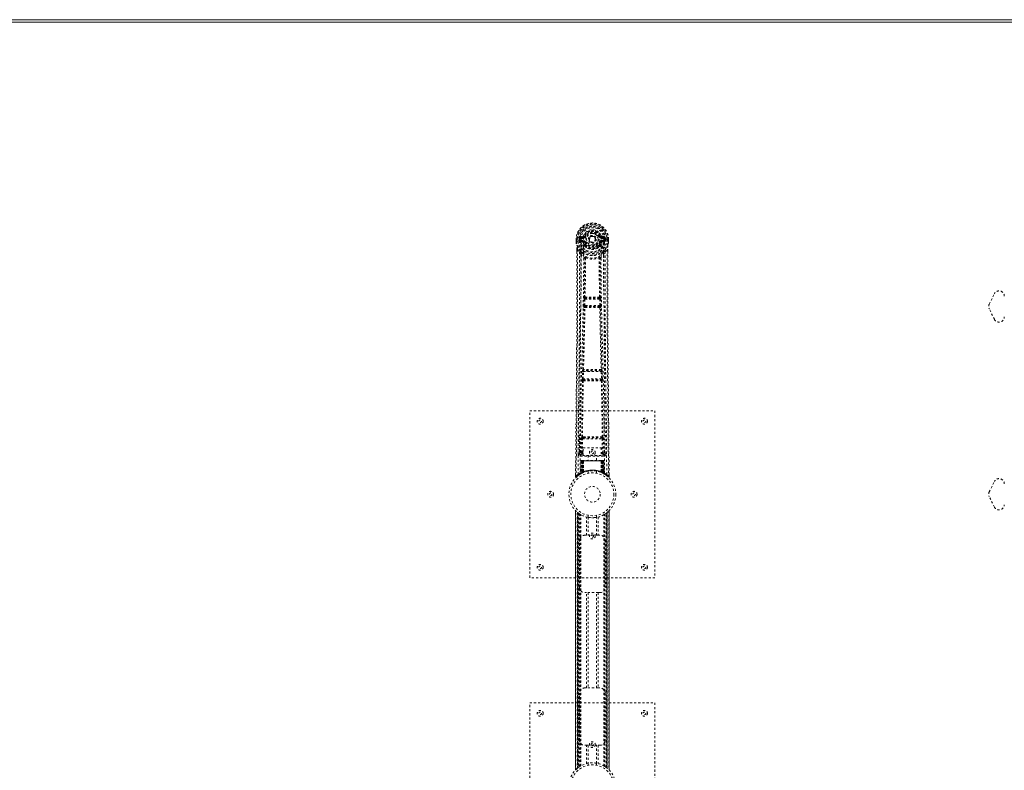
# Model space of a CAD drawing. Header units: inches. Extents: x 38 to 229, y 77 to 137.
# Tile 4 of 8: x 85 to 132, y 101 to 137. Entities that reach past the tile are written whole.
import ezdxf

# ---------------------------------------------------------------- set-up
doc = ezdxf.new("R2010")
doc.units = ezdxf.units.IN
doc.header["$MEASUREMENT"] = 0
doc.linetypes.add('SLD-Dashed', pattern=[0.075, 0.05, -0.025])
doc.linetypes.add('SLD-Solid', pattern=[0])

msp = doc.modelspace()

# ---------------------------------------------------------------- linework, layer by layer
at = {"color": 7, "linetype": 'SLD-Solid', "lineweight": 15}
for p, q in [((37.543, 136.911), (133.293, 136.911)), ((133.293, 136.793), (37.661, 136.793)), ((133.293, 136.793), (37.661, 136.793))]:
    msp.add_line(p, q, dxfattribs=at)
at = {"color": 7, "linetype": 'SLD-Dashed', "lineweight": 0}
for p, q in [((111.718, 126.535), (111.599, 126.512)), ((111.629, 126.476), (111.746, 126.496)), ((111.629, 126.476), (111.629, 126.446)), ((111.746, 126.476), (111.629, 126.476)), ((111.746, 126.496), (111.746, 126.476)), ((111.746, 126.446), (111.746, 126.476)), ((111.751, 126.563), (111.806, 126.54)), ((111.802, 126.531), (111.806, 126.54)), ((111.806, 126.54), (111.828, 126.53)), ((112.521, 126.53), (112.543, 126.54)), ((112.543, 126.54), (112.548, 126.531)), ((112.603, 126.496), (112.72, 126.476)), ((112.603, 126.496), (112.603, 126.476)), ((112.72, 126.476), (112.603, 126.476)), ((112.603, 126.446), (112.603, 126.476)), ((112.75, 126.512), (112.631, 126.535)), ((112.72, 126.446), (112.72, 126.476)), ((111.395, 126.392), (111.395, 126.275)), ((111.399, 126.392), (111.395, 126.392)), ((111.395, 126.275), (111.395, 126.271)), ((111.396, 126.393), (111.397, 126.275)), ((111.452, 126.392), (111.399, 126.392)), ((111.425, 126.391), (111.425, 126.275)), ((111.475, 126.391), (111.452, 126.392)), ((111.481, 126.391), (111.475, 126.391)), ((111.631, 126.391), (111.481, 126.391)), ((111.546, 126.318), (111.546, 126.39)), ((111.546, 126.318), (111.576, 126.32)), ((111.546, 126.318), (111.546, 126.318)), ((111.581, 126.39), (111.576, 126.39)), ((111.576, 126.39), (111.576, 126.32)), ((111.576, 126.319), (111.582, 126.3)), ((111.581, 126.313), (111.581, 126.39)), ((111.582, 126.3), (111.581, 126.313)), ((111.588, 126.276), (111.591, 126.271)), ((111.601, 126.261), (111.591, 126.271)), ((111.601, 126.261), (111.716, 126.24)), ((111.616, 126.324), (111.616, 126.294)), ((111.616, 126.324), (111.746, 126.324)), ((111.746, 126.269), (111.616, 126.294)), ((111.616, 126.294), (111.746, 126.294)), ((111.746, 126.446), (111.629, 126.446)), ((111.746, 126.324), (111.746, 126.294)), ((111.746, 126.269), (111.746, 126.294)), ((111.801, 126.228), (111.794, 126.239)), ((111.828, 126.239), (111.801, 126.228)), ((111.803, 126.079), (111.803, 126.102)), ((111.822, 126.034), (111.81, 126.051)), ((111.826, 126.107), (111.827, 126.084)), ((112.331, 126.385), (112.33, 126.369)), ((112.548, 126.228), (112.521, 126.239)), ((112.522, 126.084), (112.523, 126.107)), ((112.539, 126.051), (112.527, 126.034)), ((112.546, 126.079), (112.546, 126.102)), ((112.555, 126.239), (112.548, 126.228)), ((112.72, 126.446), (112.603, 126.446)), ((112.603, 126.324), (112.603, 126.294)), ((112.603, 126.324), (112.733, 126.324)), ((112.733, 126.294), (112.603, 126.269)), ((112.603, 126.269), (112.603, 126.294)), ((112.603, 126.294), (112.733, 126.294)), ((112.633, 126.24), (112.748, 126.261)), ((112.718, 126.392), (112.718, 126.391)), ((112.868, 126.391), (112.718, 126.391)), ((112.733, 126.294), (112.733, 126.324)), ((112.758, 126.272), (112.748, 126.261)), ((112.748, 126.261), (112.748, 126.261)), ((112.748, 126.261), (112.748, 126.261)), ((112.758, 126.272), (112.761, 126.276)), ((112.773, 126.319), (112.767, 126.3)), ((112.767, 126.3), (112.768, 126.313)), ((112.768, 126.39), (112.773, 126.39)), ((112.768, 126.313), (112.768, 126.39)), ((112.773, 126.32), (112.773, 126.39)), ((112.773, 126.32), (112.803, 126.318)), ((112.803, 126.391), (112.803, 126.318)), ((112.803, 126.391), (112.803, 126.391)), ((112.803, 126.318), (112.803, 126.318)), ((112.874, 126.391), (112.868, 126.391)), ((112.897, 126.392), (112.874, 126.391)), ((112.95, 126.392), (112.897, 126.392)), ((112.924, 126.275), (112.924, 126.391)), ((112.954, 126.392), (112.95, 126.392)), ((112.952, 126.275), (112.953, 126.393)), ((112.954, 126.392), (112.954, 126.275)), ((112.954, 126.271), (112.954, 126.275)), ((111.438, 125.893), (111.438, 125.791)), ((111.439, 125.892), (111.439, 125.79)), ((111.467, 125.891), (111.564, 125.776)), ((111.623, 125.664), (111.564, 125.776)), ((112.785, 125.776), (112.726, 125.664)), ((112.785, 125.776), (112.882, 125.891)), ((112.91, 125.803), (112.91, 125.892)), ((112.911, 125.893), (112.911, 125.804)), ((131.194, 123.273), (131.444, 123.773)), ((111.764, 123.211), (111.776, 123.52)), ((111.776, 123.52), (111.778, 123.554)), ((111.795, 123.61), (111.794, 123.61)), ((111.808, 123.209), (111.82, 123.518)), ((112.541, 123.209), (111.808, 123.209)), ((111.831, 123.16), (111.819, 123.164)), ((111.819, 123.164), (112.53, 123.164)), ((111.82, 123.518), (112.529, 123.518)), ((111.839, 123.563), (111.84, 123.563)), ((112.51, 123.563), (111.839, 123.563)), ((112.509, 123.563), (112.51, 123.563)), ((112.53, 123.164), (112.518, 123.16)), ((112.529, 123.518), (112.541, 123.209)), ((112.555, 123.61), (112.554, 123.61)), ((112.573, 123.52), (112.571, 123.554)), ((112.585, 123.211), (112.573, 123.52)), ((111.787, 123.117), (111.774, 123.121)), ((112.562, 123.117), (112.575, 123.121)), ((131.444, 122.549), (131.194, 123.049)), ((111.695, 119.689), (111.705, 120.041)), ((111.719, 120.132), (111.719, 120.131)), ((111.739, 119.687), (111.75, 120.04)), ((111.75, 120.04), (112.599, 120.04)), ((111.763, 120.085), (111.764, 120.085)), ((112.586, 120.085), (111.763, 120.085)), ((112.585, 120.085), (112.586, 120.085)), ((112.599, 120.04), (112.61, 119.687)), ((112.63, 120.131), (112.63, 120.132)), ((112.654, 119.689), (112.644, 120.041)), ((111.702, 119.599), (111.708, 119.596)), ((112.61, 119.687), (111.739, 119.687)), ((111.752, 119.64), (111.746, 119.643)), ((111.746, 119.643), (112.603, 119.643)), ((112.603, 119.643), (112.597, 119.64)), ((112.641, 119.596), (112.647, 119.599)), ((109.175, 118.161), (115.175, 118.161)), ((109.175, 110.161), (109.175, 118.161)), ((115.175, 118.161), (115.175, 110.161)), ((111.566, 116.918), (111.558, 116.104)), ((111.65, 116.158), (111.657, 116.818)), ((111.695, 116.157), (111.702, 116.817)), ((111.749, 116.908), (111.7, 116.907)), ((111.702, 116.817), (112.647, 116.817)), ((111.711, 116.861), (111.759, 116.861)), ((111.759, 116.861), (112.59, 116.861)), ((112.59, 116.861), (112.638, 116.861)), ((112.649, 116.907), (112.6, 116.908)), ((112.647, 116.817), (112.654, 116.157)), ((112.699, 116.158), (112.692, 116.818)), ((112.791, 116.104), (112.783, 116.918)), ((111.558, 116.104), (111.558, 116.103)), ((111.558, 116.103), (111.558, 116.093)), ((111.558, 116.1), (111.561, 116.083)), ((111.695, 116.112), (111.695, 116.157)), ((111.738, 116.157), (111.695, 116.157)), ((111.738, 116.112), (111.695, 116.112)), ((111.738, 116.384), (112.599, 116.384)), ((111.738, 116.018), (111.738, 116.384)), ((112.599, 116.384), (112.599, 116.018)), ((112.599, 116.157), (112.654, 116.157)), ((112.599, 116.112), (112.654, 116.112)), ((112.699, 116.158), (112.654, 116.157)), ((112.654, 116.112), (112.654, 116.157)), ((112.788, 116.083), (112.791, 116.1)), ((112.791, 116.103), (112.791, 116.104)), ((112.791, 116.093), (112.791, 116.103)), ((111.603, 116.055), (111.603, 115.995)), ((111.738, 116.055), (111.603, 116.055)), ((111.603, 115.995), (112.746, 115.995)), ((111.628, 115.757), (111.607, 115.151)), ((111.642, 115.757), (111.621, 115.159)), ((111.642, 115.757), (111.628, 115.757)), ((111.66, 115.757), (111.639, 115.17)), ((111.662, 115.76), (111.64, 115.167)), ((111.659, 115.786), (111.655, 115.785)), ((111.66, 115.786), (111.66, 115.786)), ((111.727, 115.757), (111.66, 115.757)), ((111.668, 115.786), (111.667, 115.784)), ((111.667, 115.757), (111.667, 115.2)), ((111.672, 115.786), (111.668, 115.786)), ((111.681, 115.786), (111.671, 115.786)), ((111.672, 115.757), (112.677, 115.757)), ((111.672, 115.202), (111.672, 115.757)), ((111.68, 115.206), (111.681, 115.757)), ((111.685, 115.786), (111.681, 115.786)), ((111.685, 115.757), (111.685, 115.208)), ((112.664, 115.757), (111.685, 115.757)), ((111.756, 115.786), (111.69, 115.786)), ((111.699, 115.757), (111.699, 115.215)), ((111.703, 115.757), (111.699, 115.757)), ((111.703, 115.757), (112.646, 115.757)), ((111.703, 115.216), (111.703, 115.757)), ((111.707, 115.205), (111.727, 115.757)), ((111.728, 115.757), (111.709, 115.206)), ((111.727, 115.757), (111.728, 115.757)), ((112.599, 116.018), (111.738, 116.018)), ((111.752, 115.234), (111.757, 115.758)), ((111.758, 115.757), (111.754, 115.235)), ((111.758, 115.757), (111.757, 115.758)), ((112.591, 115.757), (111.758, 115.757)), ((112.59, 115.786), (111.759, 115.786)), ((111.98, 116.018), (111.98, 115.786)), ((112.37, 115.786), (112.37, 116.018)), ((112.592, 115.758), (112.591, 115.757)), ((112.595, 115.235), (112.591, 115.757)), ((112.592, 115.758), (112.597, 115.234)), ((112.659, 115.786), (112.593, 115.786)), ((112.746, 116.055), (112.599, 116.055)), ((112.621, 115.757), (112.622, 115.757)), ((112.64, 115.206), (112.621, 115.757)), ((112.689, 115.757), (112.622, 115.757)), ((112.622, 115.757), (112.642, 115.205)), ((112.65, 115.757), (112.646, 115.757)), ((112.646, 115.757), (112.646, 115.216)), ((112.65, 115.215), (112.65, 115.757)), ((112.668, 115.786), (112.664, 115.786)), ((112.664, 115.208), (112.664, 115.757)), ((112.678, 115.786), (112.668, 115.786)), ((112.668, 115.757), (112.669, 115.206)), ((112.681, 115.786), (112.677, 115.786)), ((112.677, 115.757), (112.677, 115.202)), ((112.682, 115.2), (112.682, 115.757)), ((112.709, 115.167), (112.687, 115.76)), ((112.689, 115.786), (112.689, 115.786)), ((112.689, 115.757), (112.71, 115.17)), ((112.694, 115.785), (112.69, 115.786)), ((112.707, 115.757), (112.728, 115.159)), ((112.721, 115.757), (112.707, 115.757)), ((112.721, 115.757), (112.742, 115.151)), ((112.746, 115.995), (112.746, 116.055)), ((111.607, 115.151), (111.621, 115.159)), ((111.624, 115.145), (111.691, 115.179)), ((111.639, 115.17), (111.707, 115.205)), ((111.647, 115.176), (111.652, 115.175)), ((111.667, 115.2), (111.672, 115.202)), ((111.679, 115.174), (111.667, 115.2)), ((111.679, 115.174), (111.671, 115.169)), ((111.684, 115.176), (111.672, 115.202)), ((111.684, 115.176), (111.679, 115.174)), ((111.693, 115.18), (111.68, 115.206)), ((111.711, 115.188), (111.684, 115.176)), ((111.697, 115.182), (111.685, 115.208)), ((111.691, 115.179), (111.692, 115.18)), ((111.693, 115.18), (111.697, 115.182)), ((111.711, 115.188), (111.699, 115.215)), ((111.714, 115.19), (111.703, 115.216)), ((111.709, 115.206), (111.707, 115.205)), ((111.752, 115.234), (111.754, 115.235)), ((111.754, 115.207), (111.757, 115.208)), ((111.975, 115.268), (111.975, 115.172)), ((112.375, 115.172), (112.375, 115.268)), ((112.592, 115.208), (112.594, 115.207)), ((112.595, 115.235), (112.597, 115.234)), ((112.646, 115.216), (112.635, 115.19)), ((112.638, 115.188), (112.635, 115.19)), ((112.65, 115.215), (112.638, 115.188)), ((112.642, 115.205), (112.64, 115.206)), ((112.642, 115.205), (112.71, 115.17)), ((112.664, 115.208), (112.652, 115.182)), ((112.652, 115.182), (112.656, 115.18)), ((112.669, 115.206), (112.656, 115.18)), ((112.657, 115.18), (112.659, 115.179)), ((112.659, 115.179), (112.725, 115.145)), ((112.677, 115.202), (112.665, 115.176)), ((112.67, 115.174), (112.665, 115.176)), ((112.682, 115.2), (112.67, 115.174)), ((112.677, 115.202), (112.682, 115.2)), ((112.728, 115.159), (112.742, 115.151)), ((111.369, 115.104), (111.368, 115.019)), ((111.368, 115.019), (111.398, 115.019)), ((111.418, 114.997), (111.519, 115.078)), ((111.529, 115.085), (111.589, 115.122)), ((111.593, 115.126), (111.606, 115.134)), ((112.743, 115.134), (112.756, 115.126)), ((112.951, 115.019), (112.931, 114.997)), ((112.981, 115.019), (112.98, 115.103)), ((131.194, 114.273), (131.444, 114.773)), ((131.444, 113.549), (131.194, 114.049)), ((111.369, 113.376), (111.369, 100.946)), ((111.369, 100.947), (111.369, 113.375)), ((111.369, 113.375), (111.37, 113.374)), ((111.369, 113.374), (111.369, 100.947)), ((111.382, 100.959), (111.382, 113.363)), ((111.459, 101.029), (111.459, 113.292)), ((111.46, 113.292), (111.46, 101.029)), ((111.464, 113.288), (111.464, 101.033)), ((111.504, 113.257), (111.468, 113.285)), ((111.468, 101.036), (111.468, 113.285)), ((111.468, 113.285), (111.468, 101.036)), ((111.474, 113.281), (111.474, 101.041)), ((111.483, 101.048), (111.483, 113.273)), ((111.484, 101.049), (111.484, 113.272)), ((111.486, 113.271), (111.486, 101.05)), ((111.488, 113.269), (111.488, 101.052)), ((112.839, 101.069), (112.839, 113.253)), ((112.861, 101.052), (112.861, 113.269)), ((112.863, 101.05), (112.863, 113.271)), ((112.865, 113.272), (112.867, 113.274)), ((112.865, 113.272), (112.865, 101.049)), ((112.869, 113.276), (112.869, 101.046)), ((112.885, 113.289), (112.879, 113.283)), ((112.881, 113.285), (112.881, 101.036)), ((112.881, 101.036), (112.881, 113.285)), ((112.884, 101.034), (112.884, 113.287)), ((112.89, 113.292), (112.885, 113.288)), ((112.885, 101.033), (112.885, 113.288)), ((112.89, 113.292), (112.89, 101.029)), ((112.89, 101.029), (112.89, 113.292)), ((112.968, 113.363), (112.968, 100.959)), ((112.98, 100.945), (112.98, 113.376)), ((112.98, 113.375), (112.98, 100.947)), ((112.98, 100.947), (112.98, 113.374)), ((111.519, 113.247), (111.519, 101.075)), ((111.576, 113.208), (111.572, 113.211)), ((111.576, 101.113), (111.576, 113.208)), ((111.602, 101.129), (111.602, 113.193)), ((111.619, 101.139), (111.619, 113.182)), ((111.893, 112.196), (111.893, 113.072)), ((111.975, 113.15), (111.975, 113.053)), ((111.977, 113.053), (111.977, 112.196)), ((112.372, 112.196), (112.372, 113.053)), ((112.375, 113.053), (112.375, 113.15)), ((112.456, 113.072), (112.456, 112.196)), ((112.73, 101.139), (112.73, 113.182)), ((112.747, 101.129), (112.747, 113.193)), ((112.773, 101.113), (112.773, 113.208)), ((111.56, 109.696), (111.56, 111.946)), ((111.81, 112.196), (111.893, 112.196)), ((112.456, 112.196), (111.893, 112.196)), ((112.456, 112.196), (112.54, 112.196)), ((112.79, 111.946), (112.79, 109.696)), ((115.175, 110.161), (109.175, 110.161)), ((111.893, 109.446), (111.81, 109.446)), ((111.893, 104.876), (111.893, 109.446)), ((112.456, 109.446), (111.893, 109.446)), ((111.977, 109.446), (111.977, 104.876)), ((112.372, 104.876), (112.372, 109.446)), ((112.456, 109.446), (112.456, 104.876)), ((112.54, 109.446), (112.456, 109.446)), ((111.81, 104.876), (111.893, 104.876)), ((112.456, 104.876), (111.893, 104.876)), ((112.456, 104.876), (112.54, 104.876)), ((111.56, 102.376), (111.56, 104.626)), ((112.79, 104.626), (112.79, 102.376)), ((109.175, 104.161), (115.175, 104.161)), ((109.175, 96.161), (109.175, 104.161)), ((115.175, 104.161), (115.175, 96.161)), ((111.893, 102.126), (111.81, 102.126)), ((111.893, 101.25), (111.893, 102.126)), ((111.893, 102.126), (112.456, 102.126)), ((111.977, 102.126), (111.977, 101.268)), ((112.372, 101.268), (112.372, 102.126)), ((112.456, 102.126), (112.456, 101.25)), ((112.54, 102.126), (112.456, 102.126)), ((111.459, 101.029), (111.464, 101.033)), ((111.47, 101.038), (111.464, 101.033)), ((111.474, 101.041), (111.491, 101.054)), ((111.484, 101.049), (111.482, 101.048)), ((111.975, 101.268), (111.975, 101.172)), ((112.375, 101.172), (112.375, 101.268)), ((112.773, 101.113), (112.777, 101.11)), ((112.845, 101.064), (112.881, 101.036)), ((112.885, 101.033), (112.89, 101.029)), ((112.98, 100.947), (112.979, 100.947))]:
    msp.add_line(p, q, dxfattribs=at)
at = {"color": 7, "linetype": 'SLD-Dashed', "lineweight": 0, "flags": 128}
for points in [[(111.629, 126.446), (111.606, 126.45), (111.586, 126.463)], [(111.749, 126.421), (111.754, 126.499), (111.777, 126.575), (111.816, 126.645), (111.87, 126.706), (111.936, 126.755), (112.01, 126.792), (112.091, 126.814), (112.175, 126.821), (112.258, 126.814), (112.339, 126.792), (112.413, 126.755), (112.479, 126.706), (112.533, 126.645), (112.572, 126.575), (112.595, 126.499), (112.6, 126.421)], [(111.855, 126.519), (111.85, 126.521), (111.845, 126.523), (111.84, 126.525), (111.836, 126.527), (111.833, 126.528), (111.83, 126.529), (111.829, 126.53), (111.828, 126.53)], [(112.494, 126.519), (112.499, 126.521), (112.504, 126.523), (112.509, 126.525), (112.513, 126.527), (112.516, 126.528), (112.519, 126.529), (112.521, 126.53), (112.521, 126.53)], [(112.763, 126.463), (112.743, 126.45), (112.72, 126.446)], [(111.395, 126.392), (111.395, 126.392), (111.396, 126.392), (111.398, 126.392), (111.402, 126.391), (111.406, 126.391), (111.412, 126.391), (111.418, 126.391), (111.425, 126.391)], [(111.395, 126.275), (111.408, 126.18), (111.424, 126.105)], [(111.395, 126.271), (111.396, 126.271), (111.398, 126.271), (111.401, 126.272), (111.405, 126.272), (111.409, 126.273), (111.414, 126.274), (111.42, 126.274), (111.425, 126.275)], [(111.425, 126.275), (111.419, 126.275), (111.412, 126.275), (111.407, 126.275), (111.402, 126.275), (111.399, 126.275), (111.396, 126.275), (111.395, 126.275), (111.395, 126.275)], [(111.395, 126.271), (111.407, 126.183), (111.426, 126.094)], [(111.424, 126.105), (111.424, 126.099), (111.426, 126.094)], [(111.606, 125.816), (111.505, 125.939), (111.426, 126.094)], [(111.487, 115.113), (111.492, 116.704), (111.511, 118.293), (111.541, 119.879), (111.579, 121.462), (111.608, 122.702), (111.632, 123.937), (111.642, 125.168), (111.631, 126.391)], [(111.576, 126.319), (111.576, 126.32), (111.576, 126.32)], [(111.581, 126.313), (111.598, 126.321), (111.616, 126.324)], [(111.595, 115.168), (111.602, 116.755), (111.622, 118.34), (111.655, 119.922), (111.696, 121.501), (111.727, 122.738), (111.751, 123.971), (111.761, 125.2), (111.749, 126.421)], [(111.744, 126.217), (111.73, 126.234), (111.716, 126.24)], [(111.803, 126.102), (111.772, 126.152), (111.744, 126.217)], [(111.801, 126.228), (111.827, 126.167), (111.855, 126.12)], [(111.822, 126.034), (111.897, 125.974), (111.947, 125.948)], [(111.855, 126.251), (111.85, 126.249), (111.845, 126.246), (111.84, 126.244), (111.836, 126.243), (111.833, 126.241), (111.83, 126.24), (111.829, 126.239), (111.828, 126.239)], [(112.228, 126.238), (112.186, 126.229), (112.17, 126.228)], [(112.322, 126.438), (112.324, 126.431), (112.331, 126.385)], [(112.402, 125.948), (112.452, 125.974), (112.527, 126.034)], [(112.494, 126.251), (112.499, 126.249), (112.504, 126.246), (112.509, 126.244), (112.513, 126.243), (112.516, 126.241), (112.519, 126.24), (112.521, 126.239), (112.521, 126.239)], [(112.546, 126.102), (112.577, 126.152), (112.605, 126.217)], [(112.754, 115.168), (112.747, 116.755), (112.727, 118.339), (112.694, 119.922), (112.653, 121.501), (112.622, 122.738), (112.598, 123.971), (112.588, 125.199), (112.6, 126.421)], [(112.605, 126.217), (112.619, 126.234), (112.633, 126.24)], [(112.863, 115.113), (112.857, 116.704), (112.838, 118.293), (112.808, 119.879), (112.77, 121.462), (112.741, 122.702), (112.717, 123.937), (112.707, 125.168), (112.718, 126.391)], [(112.733, 126.324), (112.751, 126.321), (112.768, 126.313)], [(112.743, 125.816), (112.844, 125.939), (112.923, 126.094)], [(112.773, 126.39), (112.777, 126.39), (112.784, 126.391), (112.793, 126.391), (112.803, 126.391)], [(112.773, 126.32), (112.773, 126.319), (112.773, 126.319)], [(112.923, 126.094), (112.94, 126.172), (112.954, 126.271)], [(112.923, 126.094), (112.925, 126.099), (112.925, 126.105)], [(112.924, 126.391), (112.931, 126.391), (112.937, 126.391), (112.943, 126.391), (112.947, 126.391), (112.951, 126.391), (112.953, 126.392), (112.954, 126.392), (112.954, 126.392)], [(112.954, 126.275), (112.954, 126.275), (112.953, 126.275), (112.95, 126.275), (112.947, 126.275), (112.942, 126.275), (112.937, 126.275), (112.93, 126.275), (112.924, 126.275)], [(112.954, 126.271), (112.953, 126.271), (112.951, 126.271), (112.948, 126.272), (112.944, 126.272), (112.94, 126.273), (112.935, 126.274), (112.93, 126.274), (112.924, 126.275)], [(112.954, 126.275), (112.941, 126.18), (112.925, 126.105)], [(111.438, 125.791), (111.435, 123.174), (111.418, 120.458), (111.393, 117.737), (111.368, 115.019)], [(111.467, 125.891), (111.469, 125.077), (111.468, 124.229), (111.466, 123.345), (111.462, 122.542), (111.459, 122.025), (111.456, 121.483), (111.451, 120.916), (111.447, 120.353), (111.443, 119.865), (111.437, 119.218), (111.431, 118.53), (111.424, 117.801), (111.418, 117.124), (111.398, 115.019)], [(111.438, 125.893), (111.437, 125.892), (111.438, 125.892), (111.441, 125.892), (111.445, 125.892), (111.45, 125.891), (111.455, 125.891), (111.462, 125.891), (111.467, 125.891)], [(111.564, 125.776), (111.564, 125.035), (111.563, 124.264), (111.56, 123.461), (111.556, 122.695), (111.551, 121.919), (111.545, 121.143), (111.538, 120.387), (111.532, 119.662), (111.526, 118.986), (111.518, 118.23), (111.511, 117.52), (111.505, 116.823), (111.498, 116.101)], [(111.623, 125.664), (111.614, 122.477), (111.588, 119.289), (111.558, 116.1)], [(111.623, 125.664), (111.707, 125.566), (111.805, 125.479)], [(111.701, 125.728), (111.71, 125.719), (111.716, 125.713)], [(112.544, 125.479), (112.642, 125.566), (112.726, 125.664)], [(112.633, 125.713), (112.638, 125.719), (112.648, 125.728)], [(112.791, 116.1), (112.761, 119.289), (112.735, 122.477), (112.726, 125.664)], [(112.851, 116.101), (112.848, 116.477), (112.844, 116.906), (112.839, 117.375), (112.835, 117.8), (112.833, 118.023), (112.831, 118.245), (112.828, 118.468), (112.826, 118.721), (112.824, 118.976), (112.821, 119.223), (112.816, 119.726), (112.812, 120.194), (112.808, 120.626), (112.805, 121.049), (112.801, 121.539), (112.795, 122.38), (112.79, 123.228), (112.787, 124.105), (112.785, 124.96), (112.785, 125.776)], [(112.882, 125.891), (112.88, 125.153), (112.881, 124.373), (112.883, 123.55), (112.886, 122.684), (112.891, 121.887), (112.896, 121.058), (112.898, 120.867), (112.899, 120.675), (112.901, 120.481), (112.902, 120.348), (112.903, 120.218), (112.904, 120.082), (112.905, 119.941), (112.909, 119.487), (112.914, 118.983), (112.919, 118.427), (112.923, 118.076), (112.926, 117.704), (112.93, 117.301), (112.934, 116.925), (112.938, 116.435), (112.942, 115.999), (112.946, 115.618), (112.949, 115.291), (112.951, 115.019)], [(112.882, 125.891), (112.887, 125.891), (112.894, 125.891), (112.899, 125.891), (112.904, 125.892), (112.908, 125.892), (112.911, 125.892), (112.912, 125.892), (112.911, 125.893)], [(112.911, 125.804), (112.914, 123.175), (112.931, 120.457), (112.956, 117.738), (112.981, 115.019)], [(111.795, 123.61), (111.806, 124.542), (111.807, 125.471)], [(111.853, 125.488), (111.848, 125.497), (111.841, 125.504), (111.833, 125.508), (111.825, 125.508), (111.817, 125.505), (111.811, 125.498), (111.807, 125.49), (111.805, 125.479)], [(111.843, 125.478), (111.842, 124.548), (111.831, 123.615)], [(111.853, 125.488), (111.846, 125.484), (111.844, 125.481), (111.843, 125.479), (111.843, 125.478)], [(112.544, 125.479), (112.542, 125.49), (112.538, 125.498), (112.532, 125.505), (112.524, 125.508), (112.516, 125.508), (112.508, 125.504), (112.501, 125.497), (112.496, 125.488)], [(112.506, 125.478), (112.506, 125.479), (112.505, 125.481), (112.503, 125.484), (112.496, 125.488)], [(112.518, 123.615), (112.507, 124.548), (112.506, 125.478)], [(112.554, 123.61), (112.543, 124.542), (112.542, 125.471)], [(111.764, 123.211), (111.766, 123.211), (111.769, 123.211), (111.774, 123.211), (111.779, 123.21), (111.786, 123.21), (111.793, 123.21), (111.8, 123.21), (111.808, 123.209)], [(111.776, 123.52), (111.781, 123.52), (111.791, 123.519), (111.805, 123.519), (111.82, 123.518)], [(111.819, 123.164), (111.814, 123.168), (111.81, 123.178), (111.808, 123.193), (111.808, 123.201), (111.808, 123.209)], [(111.82, 123.518), (111.821, 123.527), (111.823, 123.535), (111.827, 123.55), (111.833, 123.559), (111.836, 123.562), (111.838, 123.563), (111.839, 123.563)], [(112.529, 123.518), (112.536, 123.518), (112.544, 123.519), (112.551, 123.519), (112.558, 123.519), (112.563, 123.52), (112.568, 123.52), (112.571, 123.52), (112.573, 123.52)], [(112.541, 123.209), (112.541, 123.201), (112.541, 123.193), (112.539, 123.178), (112.535, 123.168), (112.53, 123.164)], [(112.541, 123.209), (112.549, 123.21), (112.556, 123.21), (112.563, 123.21), (112.57, 123.21), (112.575, 123.211), (112.58, 123.211), (112.583, 123.211), (112.585, 123.211)], [(111.719, 120.132), (111.754, 121.627), (111.787, 123.117)], [(111.753, 120.134), (111.789, 121.63), (111.822, 123.122)], [(112.527, 123.122), (112.56, 121.63), (112.596, 120.134)], [(112.63, 120.132), (112.595, 121.627), (112.562, 123.117)], [(111.705, 120.041), (111.707, 120.075), (111.707, 120.077)], [(111.705, 120.041), (111.707, 120.041), (111.71, 120.041), (111.715, 120.041), (111.72, 120.041), (111.727, 120.041), (111.734, 120.041), (111.742, 120.04), (111.75, 120.04)], [(111.724, 120.112), (111.722, 120.114), (111.719, 120.132)], [(112.599, 120.04), (112.607, 120.04), (112.615, 120.041), (112.622, 120.041), (112.629, 120.041), (112.634, 120.041), (112.639, 120.041), (112.642, 120.041), (112.644, 120.041)], [(112.644, 120.041), (112.642, 120.075), (112.642, 120.077)], [(111.667, 116.906), (111.683, 118.252), (111.708, 119.596)], [(111.695, 119.689), (111.696, 119.689), (111.699, 119.689), (111.704, 119.689), (111.709, 119.688), (111.716, 119.688), (111.723, 119.688), (111.731, 119.688), (111.739, 119.687)], [(111.7, 116.907), (111.716, 118.254), (111.742, 119.599)], [(112.607, 119.599), (112.633, 118.254), (112.649, 116.907)], [(112.61, 119.687), (112.618, 119.688), (112.626, 119.688), (112.633, 119.688), (112.64, 119.688), (112.645, 119.689), (112.65, 119.689), (112.653, 119.689), (112.654, 119.689)], [(112.682, 116.906), (112.666, 118.252), (112.641, 119.596)], [(111.657, 116.818), (111.662, 116.818), (111.672, 116.818), (111.686, 116.817), (111.702, 116.817)], [(111.711, 116.861), (111.694, 116.865), (111.683, 116.873)], [(111.749, 116.908), (111.96, 116.908), (112.175, 116.908), (112.389, 116.908), (112.6, 116.908)], [(111.759, 116.861), (111.963, 116.861), (112.169, 116.861), (112.381, 116.861), (112.59, 116.861)], [(112.647, 116.817), (112.663, 116.817), (112.677, 116.818), (112.687, 116.818), (112.692, 116.818)], [(111.65, 116.158), (111.581, 116.129), (111.56, 116.103)], [(111.603, 116.055), (111.626, 116.084), (111.695, 116.112)], [(111.65, 116.158), (111.655, 116.158), (111.665, 116.157), (111.679, 116.157), (111.695, 116.157)], [(112.654, 116.112), (112.723, 116.084), (112.746, 116.055)], [(112.791, 116.1), (112.768, 116.129), (112.699, 116.158)], [(111.628, 115.757), (111.631, 115.757), (111.639, 115.757), (111.652, 115.757), (111.667, 115.757)], [(111.681, 115.757), (111.666, 115.757), (111.654, 115.757), (111.645, 115.757), (111.642, 115.757)], [(111.66, 115.757), (111.66, 115.757), (111.662, 115.757), (111.665, 115.757), (111.67, 115.757), (111.676, 115.757), (111.683, 115.757), (111.691, 115.757), (111.699, 115.757)], [(111.681, 115.784), (111.677, 115.785), (111.675, 115.785), (111.674, 115.786), (111.674, 115.786)], [(111.738, 115.776), (111.731, 115.767), (111.728, 115.757)], [(111.757, 115.758), (111.742, 115.772), (111.738, 115.776)], [(112.592, 115.758), (112.607, 115.772), (112.611, 115.776)], [(112.621, 115.757), (112.618, 115.767), (112.611, 115.776)], [(112.65, 115.757), (112.658, 115.757), (112.666, 115.757), (112.673, 115.757), (112.679, 115.757), (112.684, 115.757), (112.687, 115.757), (112.689, 115.757), (112.689, 115.757)], [(112.66, 115.786), (112.659, 115.786), (112.658, 115.786)], [(112.675, 115.786), (112.675, 115.786), (112.674, 115.785), (112.672, 115.785), (112.668, 115.784)], [(112.707, 115.757), (112.704, 115.757), (112.695, 115.757), (112.683, 115.757), (112.668, 115.757)], [(112.682, 115.757), (112.697, 115.757), (112.71, 115.757), (112.718, 115.757), (112.721, 115.757)], [(112.689, 115.757), (112.688, 115.764), (112.687, 115.765)], [(112.708, 115.154), (112.702, 115.157), (112.67, 115.174)], [(112.711, 115.162), (112.71, 115.168), (112.71, 115.17)], [(112.748, 115.134), (112.742, 115.145), (112.737, 115.159)], [(112.742, 115.145), (112.741, 115.151), (112.741, 115.152)], [(111.371, 115.019), (111.373, 115.012), (111.376, 115.004), (111.381, 114.998), (111.387, 114.993), (111.395, 114.99), (111.402, 114.989), (111.409, 114.991), (111.416, 114.995)], [(112.933, 114.999), (112.94, 114.995), (112.948, 114.993), (112.956, 114.992), (112.964, 114.994), (112.971, 114.997), (112.976, 115.003), (112.98, 115.009), (112.981, 115.017)], [(112.981, 115.019), (112.981, 115.02), (112.979, 115.019), (112.973, 115.019), (112.963, 115.019), (112.957, 115.019), (112.951, 115.019)], [(112.879, 113.284), (112.883, 113.287), (112.884, 113.288), (112.885, 113.288)], [(111.479, 101.045), (111.48, 101.046), (111.483, 101.048)], [(111.977, 101.268), (111.988, 101.27), (111.995, 101.271)], [(112.869, 101.046), (112.88, 101.037), (112.885, 101.033)]]:
    msp.add_lwpolyline(points, dxfattribs=at)
at = {"color": 7, "linetype": 'SLD-Dashed', "lineweight": 0}
for centre, radius in [((112.175, 126.385), 0.7), ((112.175, 126.385), 0.69), ((112.175, 126.385), 0.623), ((112.175, 126.385), 0.32), ((112.175, 126.385), 0.275), ((112.175, 126.385), 0.188), ((112.175, 126.385), 0.156), ((112.175, 126.385), 0.142), ((112.175, 126.385), 0.139), ((112.175, 126.385), 0.138), ((109.675, 117.661), 0.141), ((109.675, 117.661), 0.0625), ((114.675, 117.661), 0.141), ((114.675, 117.661), 0.0625), ((112.175, 116.161), 0.14), ((112.175, 116.161), 0.0625), ((112.175, 114.161), 1.125), ((112.175, 114.161), 1.03), ((110.175, 114.161), 0.141), ((110.175, 114.161), 0.0625), ((112.175, 114.161), 0.376), ((114.175, 114.161), 0.141), ((114.175, 114.161), 0.0625), ((112.175, 112.161), 0.14), ((112.175, 112.161), 0.0625), ((109.675, 110.661), 0.141), ((109.675, 110.661), 0.0625), ((114.675, 110.661), 0.141), ((114.675, 110.661), 0.0625), ((109.675, 103.661), 0.141), ((109.675, 103.661), 0.0625), ((114.675, 103.661), 0.141), ((114.675, 103.661), 0.0625), ((112.175, 102.161), 0.14), ((112.175, 102.161), 0.0625), ((112.175, 100.161), 1.125), ((112.175, 100.161), 1.03)]:
    msp.add_circle(centre, radius, dxfattribs=at)
for centre, radius, start, end in [((112.175, 126.385), 0.78, 0, 179.4852), ((112.175, 126.385), 0.78, 0.5288, 179.4712), ((112.175, 126.385), 0.75, 0.4564, 179.5436), ((112.175, 126.385), 0.629, 0.5444, 179.4556), ((112.175, 126.385), 0.599, 0.5443, 179.4557), ((112.175, 126.397), 0.543, 359.3662, 180.6338), ((112.175, 126.385), 0.593, 172.3909, 179.4476), ((111.79, 126.436), 0.206, 158.3427, 172.3409), ((111.628, 126.506), 0.0299, 167.8899, 271.9542), ((111.747, 126.526), 0.0301, 162.3493, 268.5792), ((111.709, 126.58), 0.0455, 281.3485, 337.4745), ((111.74, 126.567), 0.0715, 274.7824, 329.7577), ((111.746, 126.565), 0.089, 270, 337.226), ((111.746, 126.565), 0.119, 270.0003, 337.2273), ((112.175, 126.385), 0.459, 22.774, 157.226), ((112.175, 126.385), 0.4, 22.774, 157.226), ((112.175, 126.385), 0.376, 22.774, 157.226), ((112.175, 126.385), 0.346, 22.7739, 157.2261), ((112.175, 126.385), 0.275, 90.0001, 269.9999), ((112.175, 126.385), 0.275, 270.0001, 89.9999), ((112.603, 126.565), 0.119, 202.7752, 269.9984), ((112.603, 126.565), 0.089, 202.774, 270), ((112.028, 127.843), 1.402, 291.5604, 293.9861), ((112.609, 126.567), 0.0714, 210.309, 265.2519), ((112.64, 126.58), 0.0455, 202.536, 258.6411), ((112.602, 126.526), 0.0301, 271.4517, 17.6198), ((112.721, 126.506), 0.0299, 268.0458, 12.1101), ((112.559, 126.436), 0.206, 7.6591, 21.6573), ((112.175, 126.385), 0.593, 0.5524, 7.6091), ((111.425, 126.275), 0.03, 180.2178, 185.2738), ((112.175, 126.385), 0.787, 188.3239, 351.6761), ((110.237, 125.921), 1.201, 358.6544, 8.8157), ((112.175, 126.385), 0.758, 188.3239, 351.6761), ((107.844, 125.251), 3.68, 10.0121, 13.2362), ((111.569, 127.285), 0.895, 268.5067, 270.4045), ((112.175, 126.385), 0.632, 186.064, 353.936), ((112.175, 126.385), 0.602, 186.2697, 353.7303), ((111.666, 126.308), 0.0843, 185.3992, 202.6177), ((111.616, 126.263), 0.0305, 89.0409, 156.1664), ((112.043, 126.48), 0.497, 204.814, 243.6307), ((111.981, 126.481), 0.439, 210.0687, 246.0866), ((111.748, 126.18), 0.242, 89.7362, 118.8233), ((111.746, 126.239), 0.0299, 91.049, 179.0013), ((111.774, 126.212), 0.031, 31.5915, 170.0523), ((111.746, 126.205), 0.119, 22.7739, 89.9994), ((111.746, 126.205), 0.089, 22.774, 90), ((111.744, 126.212), 0.0567, 28.2364, 87.9719), ((111.833, 126.099), 0.0305, 43.9323, 174.3697), ((111.825, 126.056), 0.0505, 88.2708, 115.7536), ((111.825, 126.034), 0.0506, 88.257, 115.6758), ((111.847, 126.075), 0.0444, 175.0195, 212.6914), ((111.862, 126.029), 0.0404, 127.2324, 172.6882), ((111.855, 126.083), 0.0371, 89.2725, 139.8325), ((112.175, 126.396), 0.453, 219.7481, 320.2511), ((111.859, 126.085), 0.0327, 181.6591, 227.8083), ((112.175, 126.385), 0.376, 202.774, 337.226), ((112.175, 126.422), 0.494, 226.9721, 313.0281), ((112.175, 126.385), 0.346, 202.7736, 337.2264), ((112.175, 126.378), 0.411, 219.0115, 320.9885), ((112.603, 126.205), 0.119, 90.0019, 157.2237), ((112.109, 126.381), 0.465, 325.836, 340.7964), ((112.516, 126.099), 0.0305, 5.6328, 136.0676), ((112.494, 126.083), 0.0371, 40.1631, 90.7358), ((112.49, 126.085), 0.0326, 312.1759, 358.3567), ((112.487, 126.029), 0.0404, 7.3002, 52.7791), ((112.603, 126.205), 0.089, 90, 157.226), ((112.524, 126.034), 0.0506, 64.3242, 91.743), ((112.524, 126.056), 0.0504, 64.2254, 91.7502), ((112.311, 126.475), 0.491, 296.1271, 335.5129), ((112.502, 126.075), 0.0444, 327.3996, 4.9872), ((112.368, 126.481), 0.44, 293.9352, 329.9018), ((112.575, 126.211), 0.031, 10.1669, 148.1976), ((112.605, 126.212), 0.0565, 91.9605, 151.5628), ((112.6, 126.172), 0.249, 61.7048, 89.8624), ((112.603, 126.239), 0.0299, 1.0002, 88.9494), ((112.733, 126.263), 0.0305, 23.8336, 90.9591), ((112.654, 126.315), 0.115, 339.6796, 352.3034), ((116.504, 125.252), 3.678, 166.7631, 169.9885), ((114.112, 125.921), 1.202, 171.1861, 181.3438), ((112.025, 125.329), 0.643, 130.7364, 135.9159), ((113.149, 127.39), 2.204, 225.5685, 228.9415), ((111.684, 125.661), 0.0608, 58.0317, 177.617), ((112.443, 126.222), 0.887, 215.0286, 230.8704), ((111.865, 125.475), 0.0608, 73.4567, 176.3334), ((111.929, 125.47), 0.0786, 126.2635, 166.6722), ((112.175, 126.326), 0.844, 249.7732, 290.227), ((112.175, 126.366), 0.476, 241.4718, 298.527), ((111.906, 126.222), 0.888, 309.1315, 324.97), ((112.484, 125.475), 0.0608, 3.6666, 106.5433), ((112.42, 125.47), 0.0786, 13.3291, 53.7352), ((112.665, 125.661), 0.0608, 2.3831, 121.9705), ((111.2, 127.39), 2.205, 311.059, 314.431), ((112.323, 125.328), 0.643, 44.0867, 49.2609), ((111.793, 125.472), 0.0143, 356.6681, 32.4244), ((111.839, 125.398), 0.0795, 87.4927, 113.9437), ((112.174, 126.398), 0.965, 250.5263, 289.4748), ((112.51, 125.398), 0.0795, 66.0515, 92.5084), ((112.556, 125.472), 0.0143, 147.5761, 183.3352), ((131.668, 123.661), 0.25, 0, 153.4349), ((111.927, 123.184), 0.165, 170.589, 202.3713), ((111.819, 123.119), 0.0451, 90.8651, 177.5113), ((111.872, 123.558), 0.0933, 145.8689, 182.4647), ((111.832, 123.115), 0.0451, 90.8946, 177.3995), ((111.84, 123.608), 0.0451, 177.8589, 268.9582), ((111.825, 123.526), 0.089, 86.1819, 109.6163), ((111.84, 123.608), 0.0451, 177.8505, 268.9519), ((111.883, 123.128), 0.0607, 148.2999, 186.2235), ((111.918, 123.603), 0.0873, 171.8078, 206.8089), ((112.175, 90.881), 32.736, 89.3991, 90.6007), ((112.175, 156.052), 32.893, 269.4021, 270.5979), ((112.175, 90.195), 33.37, 89.4251, 90.5749), ((112.431, 123.603), 0.0873, 333.1885, 8.1897), ((112.509, 123.608), 0.0451, 271.0439, 2.1506), ((112.509, 123.608), 0.0451, 271.0418, 2.1411), ((112.47, 123.52), 0.0588, 357.8404, 46.6316), ((112.524, 123.527), 0.088, 70.2499, 93.952), ((112.517, 123.115), 0.0451, 2.6019, 89.1039), ((112.466, 123.128), 0.0612, 353.9377, 31.5389), ((112.53, 123.119), 0.0451, 2.4887, 89.1349), ((112.477, 123.558), 0.0933, 357.5406, 34.127), ((112.422, 123.184), 0.165, 337.6312, 9.4084), ((131.418, 123.161), 0.25, 153.4349, 206.5651), ((111.816, 123.03), 0.0918, 86.0205, 108.5475), ((112.175, 160.148), 37.028, 269.4553, 270.5445), ((112.533, 123.03), 0.092, 71.4689, 93.9868), ((131.668, 122.661), 0.25, 206.5651, 0), ((111.825, 120.081), 0.118, 154.6491, 182.0091), ((111.746, 120.01), 0.125, 86.4433, 102.2399), ((111.764, 120.13), 0.0451, 178.3765, 269.366), ((111.764, 120.129), 0.0433, 202.7738, 270.2236), ((111.812, 120.046), 0.0626, 141.5427, 185.515), ((112.175, 86.561), 33.576, 89.2814, 90.7186), ((111.822, 120.123), 0.0697, 170.9133, 213.0676), ((112.175, 86.737), 33.351, 89.2944, 90.7056), ((112.527, 120.123), 0.0697, 326.9324, 9.0867), ((112.585, 120.13), 0.0451, 270.6367, 1.6266), ((112.585, 120.13), 0.0451, 270.634, 1.6235), ((112.537, 120.046), 0.0626, 354.4859, 38.4564), ((112.603, 120.011), 0.123, 77.6584, 93.6584), ((112.524, 120.081), 0.118, 357.994, 25.359), ((111.914, 119.661), 0.222, 172.8805, 196.3582), ((111.747, 119.597), 0.0451, 90.5596, 178.0559), ((111.753, 119.595), 0.0451, 90.5803, 178.027), ((111.734, 119.463), 0.136, 86.7418, 101.1124), ((111.798, 119.674), 0.0601, 166.9071, 211.3959), ((111.798, 119.606), 0.0567, 143.3811, 187.5211), ((112.174, 155.732), 36.136, 269.3136, 270.6865), ((112.175, 152.663), 33.026, 269.2675, 270.7325), ((112.596, 119.595), 0.0451, 1.9706, 89.4206), ((112.551, 119.606), 0.057, 352.6168, 36.4811), ((112.551, 119.674), 0.0601, 328.6009, 13.1019), ((112.602, 119.597), 0.0451, 1.9441, 89.4404), ((112.615, 119.463), 0.136, 78.8585, 93.2839), ((112.435, 119.661), 0.222, 343.6426, 7.1187), ((111.946, 116.831), 0.289, 164.9781, 182.65), ((111.693, 116.649), 0.258, 88.4475, 95.773), ((111.705, 116.904), 0.0384, 177.074, 235.3658), ((111.775, 116.901), 0.0756, 175.3493, 211.8375), ((111.779, 116.825), 0.0773, 151.6185, 185.4638), ((111.813, 116.897), 0.0652, 170.5378, 213.5535), ((112.536, 116.897), 0.0652, 326.4276, 9.445), ((112.574, 116.901), 0.075, 328.0115, 4.8004), ((112.637, 116.907), 0.0456, 271.9215, 359.0054), ((112.57, 116.825), 0.0772, 354.53, 28.3927), ((112.656, 116.65), 0.258, 84.2209, 91.5582), ((112.403, 116.831), 0.289, 357.3516, 15.0234), ((111.54, 118.964), 2.863, 269.1588, 270.3594), ((111.603, 116.1), 0.105, 179.363, 270.0839), ((111.603, 116.1), 0.045, 202.0132, 269.9772), ((111.695, 116.157), 0.0451, 179.6211, 269.5713), ((112.654, 116.157), 0.0451, 270.4273, 0.3558), ((112.746, 116.1), 0.105, 269.9129, 0.6402), ((112.746, 116.1), 0.045, 270.0228, 337.9868), ((112.809, 118.977), 2.877, 269.6434, 270.8384), ((111.658, 115.756), 0.03, 90.0032, 178.0075), ((111.659, 115.755), 0.0305, 110.715, 177.6463), ((111.672, 115.756), 0.03, 113.508, 178.0137), ((111.672, 115.754), 0.0315, 89.3134, 122.3659), ((111.69, 115.756), 0.03, 90.0629, 178.0689), ((111.695, 115.751), 0.0353, 81.8065, 170.6834), ((111.689, 115.9), 0.118, 255.8949, 259.5759), ((112.082, 115.764), 0.41, 176.9414, 180.9877), ((112.542, 115.76), 0.862, 178.4318, 180.2122), ((112.11, 115.764), 0.425, 177.0448, 180.9493), ((112.141, 115.764), 0.442, 177.161, 180.9166), ((112.145, 115.764), 0.443, 177.1737, 180.9225), ((111.756, 115.756), 0.0299, 90.1811, 178.2118), ((111.759, 115.759), 0.0266, 90.7975, 141.4461), ((112.59, 115.759), 0.0265, 38.3715, 89.3823), ((112.593, 115.756), 0.0299, 1.7946, 89.8169), ((112.201, 115.764), 0.446, 359.0942, 2.8188), ((112.207, 115.764), 0.443, 359.088, 2.8344), ((112.659, 115.756), 0.03, 1.9311, 89.9371), ((112.242, 115.764), 0.423, 359.0444, 2.9708), ((112.243, 115.764), 0.425, 359.0508, 2.9551), ((112.266, 115.764), 0.411, 359.0111, 3.0505), ((112.677, 115.754), 0.0315, 57.9483, 90.6873), ((112.662, 115.896), 0.113, 280.0783, 283.9948), ((111.851, 115.76), 0.831, 359.7797, 1.6266), ((112.677, 115.756), 0.03, 1.9907, 66.5518), ((112.691, 115.756), 0.03, 1.9925, 89.9968), ((112.69, 115.755), 0.0305, 2.3651, 69.3685), ((112.175, 114.16), 1.158, 47.8714, 132.1369), ((112.16, 113.927), 1.364, 114.449, 119.5855), ((112.175, 114.16), 1.128, 119.5284, 124.6561), ((111.577, 115.152), 0.03, 301.0814, 358.0068), ((112.175, 114.129), 1.19, 60.88, 119.12), ((111.636, 115.181), 0.0429, 197.023, 245.8136), ((111.591, 115.16), 0.0299, 300.3047, 358.0928), ((112.031, 114.408), 0.842, 118.7989, 120.3452), ((112.165, 114.526), 0.838, 126.475, 131.7406), ((112.175, 114.161), 1.128, 60.4734, 119.5266), ((112.147, 114.552), 0.804, 125.5246, 130.9311), ((111.624, 115.302), 0.137, 269.4093, 293.5127), ((111.61, 115.171), 0.0299, 299.2555, 358.1889), ((112.155, 114.548), 0.808, 124.3686, 129.6487), ((111.655, 115.282), 0.109, 271.244, 300.4849), ((112.175, 114.162), 1.155, 64.2143, 115.7857), ((112.175, 114.162), 1.155, 64.9105, 115.0895), ((111.678, 115.206), 0.0297, 295.524, 358.5311), ((111.679, 115.207), 0.0297, 295.4477, 358.5194), ((112.066, 114.395), 0.87, 113.5584, 115.4811), ((112.175, 114.162), 1.155, 65.8865, 114.1135), ((112.131, 114.608), 0.732, 121.2373, 125.2482), ((111.725, 115.218), 0.031, 340.2185, 31.7015), ((112.175, 114.197), 1.12, 67.9255, 112.0745), ((111.724, 115.217), 0.0345, 344.8376, 31.039), ((112.625, 115.217), 0.0345, 148.961, 195.1624), ((112.624, 115.218), 0.0311, 148.3265, 199.6448), ((112.218, 114.609), 0.731, 54.752, 58.7711), ((112.175, 114.161), 1.127, 60.7797, 65.7099), ((112.67, 115.207), 0.0297, 181.4806, 244.5523), ((112.671, 115.206), 0.0297, 181.4735, 244.4787), ((112.194, 114.548), 0.808, 50.3513, 55.6314), ((112.2, 114.55), 0.806, 49.0773, 54.467), ((112.164, 114.138), 1.155, 59.9254, 63.955), ((112.186, 114.528), 0.836, 48.2539, 53.5305), ((112.257, 114.305), 0.961, 59.6227, 62.5198), ((112.739, 115.171), 0.0299, 181.8058, 240.7498), ((112.74, 115.171), 0.03, 196.8745, 241.244), ((112.758, 115.16), 0.0299, 181.9072, 239.6953), ((112.713, 115.181), 0.0429, 294.1718, 342.9885), ((112.174, 114.161), 1.128, 55.3428, 60.4727), ((112.791, 115.188), 0.0707, 211.4535, 238.898), ((112.772, 115.152), 0.03, 181.9856, 238.9262), ((112.189, 113.926), 1.365, 60.4169, 65.5491), ((112.172, 114.121), 1.206, 124.6774, 131.8746), ((111.398, 115.019), 0.03, 179.4664, 312.1544), ((111.454, 115.05), 0.0644, 208.754, 235.6531), ((112.17, 114.167), 1.12, 124.6374, 132.1029), ((111.517, 115.113), 0.03, 180.2586, 304.0775), ((112.174, 114.16), 1.129, 58.9302, 59.809), ((112.832, 115.113), 0.03, 235.9279, 359.7372), ((112.178, 114.166), 1.121, 47.9001, 55.3589), ((112.18, 114.126), 1.2, 48.1038, 55.3368), ((112.951, 115.019), 0.03, 227.8468, 0.5324), ((131.668, 114.661), 0.25, 0, 153.4349), ((131.418, 114.161), 0.25, 153.4349, 206.5651), ((112.238, 114.223), 1.214, 224.3398, 225.1481), ((112.195, 114.186), 1.158, 231.1293, 232.3888), ((112.174, 114.161), 1.125, 232.264, 239.3837), ((112.159, 114.181), 1.151, 307.6073, 308.8747), ((112.196, 114.137), 1.093, 307.6186, 315.7584), ((131.668, 113.661), 0.25, 206.5651, 0), ((112.181, 114.172), 1.138, 237.8797, 240.4112), ((112.175, 114.161), 1.125, 259.888, 280.112), ((112.174, 114.161), 1.125, 299.5749, 302.1343), ((111.81, 111.946), 0.25, 90, 180), ((112.54, 111.946), 0.25, 0, 90), ((111.81, 109.696), 0.25, 180, 270), ((112.54, 109.696), 0.25, 270, 0), ((111.81, 104.626), 0.25, 90, 180), ((112.54, 104.626), 0.25, 0, 90), ((111.81, 102.376), 0.25, 180, 270), ((112.54, 102.376), 0.25, 270, 0), ((112.153, 100.185), 1.093, 127.619, 135.7578), ((112.166, 100.171), 1.111, 128.7538, 129.4669), ((112.208, 100.118), 1.179, 127.6221, 128.8588), ((112.176, 100.158), 1.128, 125.6723, 127.9192), ((112.174, 100.161), 1.125, 119.5744, 122.1347), ((112.193, 100.297), 0.988, 79.5672, 86.9063), ((112.17, 100.153), 1.134, 57.8761, 60.4148), ((112.174, 100.16), 1.125, 52.2652, 59.3823), ((112.154, 100.135), 1.158, 51.1297, 52.3894), ((112.074, 100.061), 1.266, 44.3572, 45.132)]:
    msp.add_arc(centre, radius, start, end, dxfattribs=at)

doc.saveas('drawing.dxf')
